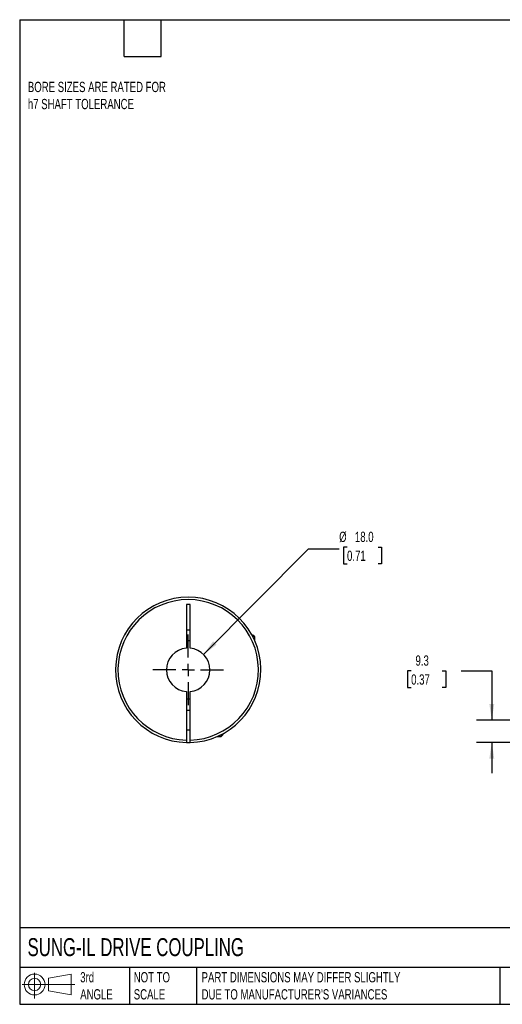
# Model space of a CAD drawing. Header units: millimetres. Extents: x 13 to 546, y 13 to 419.
# Tile 1 of 3: x 13 to 212, y 13 to 419. Entities that reach past the tile are written whole.
import ezdxf

# ---------------------------------------------------------------- set-up
doc = ezdxf.new("R2010")
doc.units = ezdxf.units.MM
doc.header["$LTSCALE"] = 2
doc.linetypes.add('SLD-Center', pattern=[19.05, 15.24, -1.27, 1.27, -1.27])
doc.linetypes.add('SLD-Solid', pattern=[0])
doc.layers.add('CENTER', color=40, linetype='SLD-Center')
doc.layers.add('SLD-DEFPOINTS', color=7, linetype='Continuous')
doc.layers.add('DIMENSIONS', color=140, linetype='SLD-Solid', lineweight=25)
doc.layers.add('TEXT', color=140, linetype='SLD-Solid', lineweight=25)
doc.styles.add('SLDTEXTSTYLE0', font='TXT', dxfattribs={"width": 0.7})
doc.dimstyles.new('SLDDIMSTYLE0', dxfattribs={"dimtxt": 4.316016, "dimasz": 6.604, "dimexe": 0, "dimexo": 0.0625, "dimgap": 1.079004, "dimtad": 0, "dimtih": 1, "dimtoh": 1, "dimdec": 1, "dimrnd": 1e-09, "dimzin": 12, "dimdsep": 46, "dimtxsty": 'SLDTEXTSTYLE0', "dimsah": 1, "dimcen": 0.09, "dimadec": 0, "dimazin": 3, "dimtfac": 1, "dimtdec": 1, "dimtmove": 0, "dimatfit": 0, "dimfxl": 0, "dimfrac": 2, "dimtolj": 1, "dimtzin": 12, "dimarcsym": 0})
doc.dimstyles.new('SLDDIMSTYLE3', dxfattribs={"dimtxt": 4.316016, "dimasz": 6.604, "dimexe": 0, "dimexo": 0.0625, "dimgap": 1.079004, "dimtad": 0, "dimtih": 1, "dimtoh": 1, "dimdec": 1, "dimrnd": 1e-09, "dimzin": 4, "dimdsep": 46, "dimtxsty": 'SLDTEXTSTYLE0', "dimsah": 1, "dimcen": 0, "dimadec": 0, "dimazin": 1, "dimtfac": 1, "dimtdec": 1, "dimtofl": 0, "dimtmove": 0, "dimatfit": 3, "dimfxl": 0, "dimfrac": 2, "dimtolj": 1, "dimtzin": 12, "dimarcsym": 0})

# ---------------------------------------------------------------- blocks, each defined once
blk = doc.blocks.new('Block11')
at = {"color": 7, "linetype": 'SLD-Solid', "lineweight": 18}
for p, q in [((5.18, 10.62), (5.18, 0)), ((10.96, 8.33), (20.35, 10.06)), ((10.96, 3.19), (10.96, 8.33)), ((20.35, 10.06), (20.35, 1.46)), ((0, 5.76), (21.75, 5.76)), ((10.96, 3.19), (20.35, 1.46))]:
    blk.add_line(p, q, dxfattribs=at)
for radius in [4.3, 2.57]:
    blk.add_circle((5.18, 5.76), radius, dxfattribs=at)
blk = doc.blocks.new('Block12')
at = {"layer": 'SLD-DEFPOINTS'}
blk.add_blockref('Block11', (0, 0), dxfattribs=at)
blk = doc.blocks.new('_D_1')
at = {"layer": 'DIMENSIONS'}
for p, q in [((174.38, 150.29), (172.93, 150.29)), ((172.93, 150.29), (172.93, 143.43)), ((187.21, 150.29), (188.65, 150.29)), ((188.65, 150.29), (188.65, 143.43)), ((194.99, 150.29), (207.69, 150.29)), ((207.69, 150.29), (207.69, 130.03)), ((172.93, 143.43), (174.38, 143.43)), ((188.65, 143.43), (187.21, 143.43)), ((223.12, 130.03), (201.34, 130.03)), ((224.26, 120.74), (201.34, 120.74)), ((207.69, 120.74), (207.69, 108.04))]:
    blk.add_line(p, q, dxfattribs=at)
for points in [[(207.69, 130.03), (208.7, 136.63), (206.67, 136.63)], [(207.69, 120.74), (206.67, 114.14), (208.7, 114.14)]]:
    blk.add_solid(points, dxfattribs=at)
at = {"layer": 'DIMENSIONS', "char_height": 4.233, "attachment_point": 1, "style": 'SLDTEXTSTYLE0'}
for s, insert in [('9.3', (176.18, 156.71)), ('0.37', (174.38, 148.89))]:
    blk.add_mtext(s, dxfattribs=dict(at, insert=insert))
blk = doc.blocks.new('_D_8')
at = {"layer": 'DIMENSIONS'}
for p, q in [((88.64, 157.12), (131.94, 200.73)), ((131.94, 200.73), (144.64, 200.73)), ((147.9, 201.34), (146.45, 201.34)), ((146.45, 201.34), (146.45, 194.48)), ((160.72, 201.34), (162.17, 201.34)), ((162.17, 201.34), (162.17, 194.48)), ((146.45, 194.48), (147.9, 194.48)), ((162.17, 194.48), (160.72, 194.48))]:
    blk.add_line(p, q, dxfattribs=at)
blk.add_solid([(88.64, 157.12), (94.01, 161.09), (92.57, 162.52)], dxfattribs=at)
at = {"layer": 'DIMENSIONS', "char_height": 4.233, "attachment_point": 1, "style": 'SLDTEXTSTYLE0'}
for s, insert in [('%%c', (144.64, 207.76)), ('18.0', (151.15, 207.76)), ('0.71', (147.9, 199.94))]:
    blk.add_mtext(s, dxfattribs=dict(at, insert=insert))
blk = doc.blocks.new('SW_CENTERMARKSYMBOL_3')
at = {"layer": 'CENTER', "color": 0}
for p, q in [((0, 5.08), (0, 14.54)), ((-5.08, 0), (-14.54, 0)), ((0, 0), (-2.54, 0)), ((0, 0), (0, 2.54)), ((0, 0), (0, -2.54)), ((0, 0), (2.54, 0)), ((5.08, 0), (14.54, 0)), ((0, -5.08), (0, -14.54))]:
    blk.add_line(p, q, dxfattribs=at)

msp = doc.modelspace()

# ---------------------------------------------------------------- linework, layer by layer
for p, q in [((83.05, 177.73), (81.55, 177.73)), ((81.55, 177.73), (81.55, 159.7)), ((83.05, 159.7), (83.05, 177.73)), ((81.55, 167.23), (83.05, 167.23)), ((109, 165.13), (108.62, 165.13)), ((109.8, 164.33), (109, 165.13)), ((109.8, 164.33), (109.04, 164.33)), ((109.8, 162.72), (109.8, 164.33)), ((81.55, 141.76), (81.55, 121.74)), ((83.05, 121.74), (83.05, 141.76)), ((83.05, 134.03), (81.55, 134.03)), ((81.55, 126.03), (83.05, 126.03)), ((94.29, 123.23), (95.9, 123.23)), ((95.9, 123.23), (96.7, 124.03)), ((95.9, 123.23), (95.9, 123.99)), ((96.7, 124.03), (96.7, 124.41))]:
    msp.add_line(p, q)
at = {"flags": 128}
msp.add_lwpolyline([(81.55, 120.74), (82.3, 120.73), (83.05, 120.74)], dxfattribs=at)
for radius, start, end in [(30, 271.4325, 268.5675), (29, 271.482, 268.518), (12, 86.4167, 93.5833), (9, 94.7802, 265.2198), (9, 274.7802, 85.2198), (12, 266.4167, 273.5833)]:
    msp.add_arc((82.3, 150.73), radius, start, end)
for points in [[(81.55, 121.74), (81.55, 121.61), (81.55, 121.48), (81.55, 121.24), (81.55, 121.13), (81.55, 120.85), (81.55, 120.74), (81.55, 120.74)], [(83.05, 120.74), (83.05, 120.74), (83.05, 120.77), (83.05, 120.87), (83.05, 120.94), (83.05, 121.22), (83.05, 121.48), (83.05, 121.74)]]:
    msp.add_open_spline(points, degree=3, knots=[0, 0, 0, 0, 0.25, 0.25, 0.5, 0.5, 1, 1, 1, 1])
at = {"layer": 'TEXT'}
for p, q in [((12.7, 419.1), (546.1, 419.1)), ((12.7, 419.1), (12.7, 12.7)), ((55.88, 403.86), (55.88, 419.1)), ((71.12, 403.86), (71.12, 419.1)), ((55.88, 403.86), (71.12, 403.86)), ((546.1, 44.25), (12.7, 44.25)), ((546.1, 27.94), (12.7, 27.94)), ((58.09, 27.94), (58.09, 12.7)), ((85.67, 27.94), (85.67, 12.7)), ((210.97, 27.94), (210.97, 12.7)), ((12.7, 12.7), (546.1, 12.7))]:
    msp.add_line(p, q, dxfattribs=at)

# ---------------------------------------------------------------- block references
at = {"layer": 'CENTER'}
msp.add_blockref('SW_CENTERMARKSYMBOL_3', (82.3, 150.73), dxfattribs=at)
at = {"layer": 'SLD-DEFPOINTS'}
msp.add_blockref('Block12', (13.68, 15.11), dxfattribs=at)

# ---------------------------------------------------------------- texts
at = {"layer": 'TEXT', "attachment_point": 1, "style": 'SLDTEXTSTYLE0'}
for s, insert, char_height in [('BORE SIZES ARE RATED FOR ^Jh7 SHAFT TOLERANCE', (16.08, 393.46), 4.2333), ('SUNG-IL DRIVE COUPLING', (15.93, 40), 7.4083), ('3rd^JANGLE', (37.7, 25.99), 4.233), ('NOT TO^JSCALE', (59.81, 25.99), 4.2333), ("PART DIMENSIONS MAY DIFFER SLIGHTLY ^JDUE TO MANUFACTURER'S VARIANCES", (87.83, 25.99), 4.2333)]:
    msp.add_mtext(s, dxfattribs=dict(at, insert=insert, char_height=char_height))

# ---------------------------------------------------------------- dimensions: what is measured, and where the dimension line sits
at = {"layer": 'DIMENSIONS'}
dim = msp.add_diameter_dim_2p(p1=(75.96, 144.34), p2=(88.64, 157.12), dimstyle='SLDDIMSTYLE3', dxfattribs=at)
dim.commit()
dim.dimension.update_dxf_attribs({"geometry": '_D_8', "text_midpoint": (154.31, 200.73), "dimtype": 163})
dim = msp.add_linear_dim(base=(207.69, 130.03), p1=(226.8, 120.74), p2=(225.66, 130.03), angle=90, dimstyle='SLDDIMSTYLE0', dxfattribs=at)
dim.commit()
dim.dimension.update_dxf_attribs({"geometry": '_D_1', "text_midpoint": (207.69, 150.29), "dimtype": 160})

doc.saveas('drawing.dxf')
